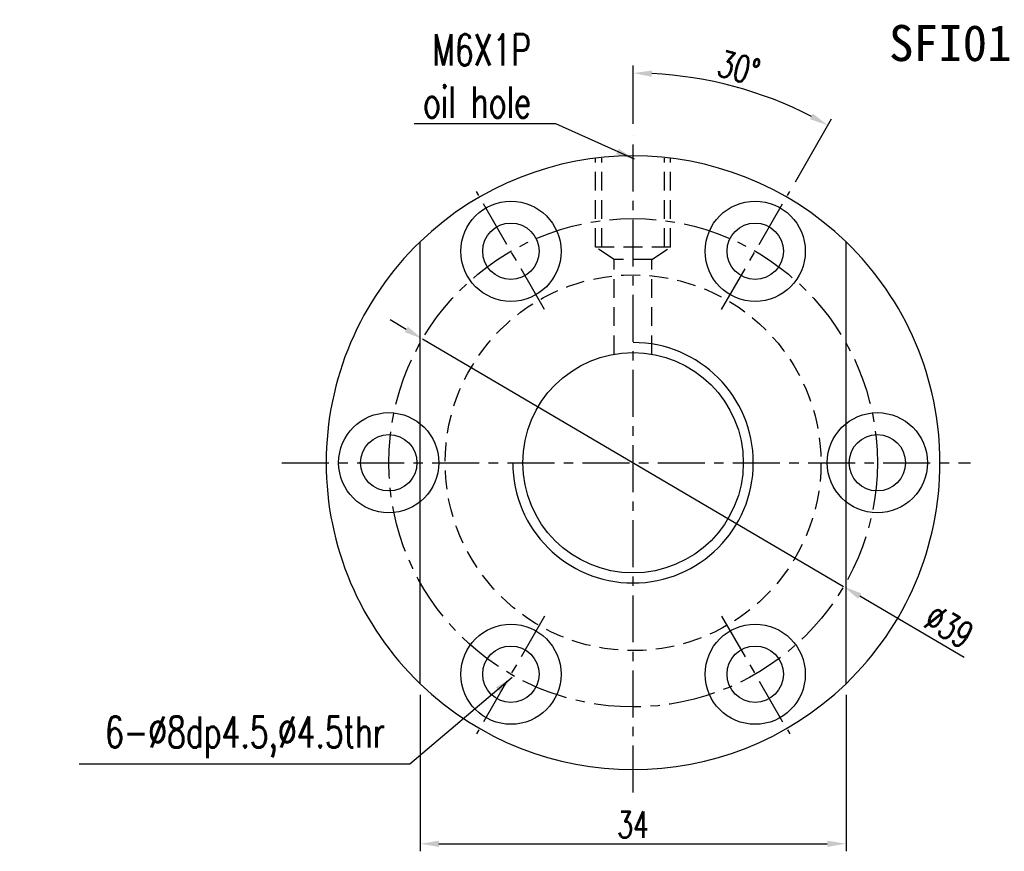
# Model space of a CAD drawing. Extents: x 35 to 593, y 42 to 122.
# Tile 1 of 47: x 35 to 114, y 56 to 122. Entities that reach past the tile are written whole.
import ezdxf
from ezdxf.enums import TextEntityAlignment as Align

# ---------------------------------------------------------------- set-up
doc = ezdxf.new("R2010")
doc.units = 0
doc.header["$LTSCALE"] = 3
doc.header["$MEASUREMENT"] = 0
doc.header["$PDMODE"] = 1
doc.linetypes.add('CENTER', pattern=[2, 1.25, -0.25, 0.25, -0.25])
doc.linetypes.add('DASHED', pattern=[0.75, 0.5, -0.25])
doc.layers.get('DEFPOINTS').update_dxf_attribs({"linetype": 'CONTINUOUS'})
for name, color, linetype in [('CHA', 7, 'CONTINUOUS'), ('CL', 1, 'CENTER'), ('DIM', 4, 'CONTINUOUS'), ('HID', 2, 'DASHED'), ('OUT', 3, 'CONTINUOUS')]:
    doc.layers.add(name, color=color, linetype=linetype)
doc.styles.add('DIM-7', font='SIMPLEX.shx', dxfattribs={"width": 0.7, "bigfont": 'chineset.shx'})
doc.styles.add('T', font='kaiu.ttf')
doc.dimstyles.new('CNS', dxfattribs={"dimtxt": 3.5, "dimasz": 2.5, "dimexe": 1, "dimexo": 1.5, "dimgap": 0.09, "dimtad": 0, "dimdsep": 46, "dimtxsty": 'DIM-7', "dimcen": 0.09, "dimclrd": 1, "dimclre": 1, "dimclrt": 4, "dimadec": 0, "dimazin": 0, "dimtfac": 1, "dimtix": 1, "dimtmove": 2, "dimatfit": 3, "dimfxl": 1, "dimtvp": 0.971429, "dimtolj": 1, "dimarcsym": 0})

# ---------------------------------------------------------------- blocks, each defined once
blk = doc.blocks.new('*D3')
at = {"layer": 'DEFPOINTS', "color": 0, "transparency": 16777216}
for p in [(67.345, 96.746), (100.96, 76.971)]:
    blk.add_point(p, dxfattribs=at)
at = {"layer": 'DIM', "color": 0, "lineweight": -2, "transparency": 16777216}
for p, q in [((66.052, 97.507), (64.759, 98.267)), ((67.345, 96.746), (100.96, 76.971)), ((110.584, 71.309), (102.252, 76.211))]:
    blk.add_line(p, q, dxfattribs=at)
at = {"layer": 'DIM', "color": 0, "transparency": 16777216}
for points in [[(66.179, 97.722), (65.925, 97.291), (67.345, 96.746)], [(102.379, 76.426), (102.126, 75.995), (100.96, 76.971)]]:
    blk.add_solid(points, dxfattribs=at)
at = {"layer": 'DIM', "color": 0, "transparency": 16777216, "insert": (109.378, 73.794), "char_height": 2.1, "attachment_point": 5, "rotation": 329.53258, "style": 'DIM-7'}
blk.add_mtext('\\A1;∅39', dxfattribs=at)
blk = doc.blocks.new('*D4')
at = {"layer": 'DEFPOINTS', "color": 0, "transparency": 16777216}
for p in [(94.792, 116.091), (84.152, 113.025), (96.657, 108.518), (91.219, 99.099), (84.152, 60.519)]:
    blk.add_point(p, dxfattribs=at)
at = {"layer": 'DIM', "color": 0, "lineweight": -2, "transparency": 16777216}
for p, q in [((84.152, 113.925), (84.152, 118.567)), ((97.107, 109.297), (100.006, 114.319))]:
    blk.add_line(p, q, dxfattribs=at)
blk.add_arc((84.152, 86.859), 31.109, 62.76296, 87.23704, dxfattribs=at)
at = {"layer": 'DIM', "color": 0, "transparency": 16777216}
for points in [[(85.646, 117.681), (85.658, 118.181), (84.152, 117.967)], [(98.509, 114.737), (98.27, 114.299), (99.706, 113.8)]]:
    blk.add_solid(points, dxfattribs=at)
at = {"layer": 'DIM', "color": 0, "transparency": 16777216, "insert": (92.6, 118.385), "char_height": 2.1, "attachment_point": 5, "rotation": 345, "style": 'DIM-7'}
blk.add_mtext('\\A1;30°', dxfattribs=at)
blk = doc.blocks.new('*D8')
at = {"layer": 'DEFPOINTS', "color": 0, "transparency": 16777216}
for p in [(67.152, 69.216), (101.152, 69.216), (101.152, 56.431)]:
    blk.add_point(p, dxfattribs=at)
at = {"layer": 'DIM', "color": 0, "lineweight": -2, "transparency": 16777216}
for p, q in [((67.152, 68.316), (67.152, 55.831)), ((101.152, 68.316), (101.152, 55.831)), ((68.652, 56.431), (99.652, 56.431))]:
    blk.add_line(p, q, dxfattribs=at)
at = {"layer": 'DIM', "color": 0, "transparency": 16777216}
for points in [[(68.652, 56.681), (68.652, 56.181), (67.152, 56.431)], [(99.652, 56.681), (99.652, 56.181), (101.152, 56.431)]]:
    blk.add_solid(points, dxfattribs=at)
at = {"layer": 'DIM', "color": 0, "transparency": 16777216, "insert": (84.152, 57.961), "char_height": 2.1, "attachment_point": 5, "style": 'DIM-7'}
blk.add_mtext('\\A1;34', dxfattribs=at)

msp = doc.modelspace()

# ---------------------------------------------------------------- linework, layer by layer
at = {"layer": 'CL', "color": 0}
for p, q in [((84.152, 60.519), (84.152, 113.025)), ((77.085, 99.099), (71.647, 108.518)), ((91.219, 99.099), (96.657, 108.518)), ((56.124, 86.859), (111.091, 86.859)), ((77.085, 74.619), (71.647, 65.2)), ((91.219, 74.619), (96.657, 65.2))]:
    msp.add_line(p, q, dxfattribs=at)
msp.add_circle((84.152, 86.859), 19.5, dxfattribs=at)
at = {"layer": 'DIM', "color": 0}
for centre, radius in [((64.652, 86.859), 4), ((103.652, 86.859), 4), ((64.652, 86.859), 2.25), ((103.652, 86.859), 2.25)]:
    msp.add_circle(centre, radius, dxfattribs=at)
for radius, start, end in [(24.5, 133.93784, 226.06216), (24.5, 313.93784, 46.06216), (9.6, 180, 90)]:
    msp.add_arc((84.152, 86.859), radius, start, end, dxfattribs=at)
at = {"layer": 'HID', "color": 0}
for p, q in [((81.152, 104.086), (81.152, 111.174)), ((81.652, 104.086), (81.652, 111.174)), ((86.652, 104.086), (86.652, 111.174)), ((87.152, 104.086), (87.152, 111.174)), ((87.152, 104.086), (81.152, 104.086)), ((82.652, 103.086), (81.152, 104.086)), ((85.652, 103.086), (87.152, 104.086)), ((82.652, 95.53), (82.652, 103.086)), ((85.652, 103.086), (82.652, 103.086)), ((85.652, 95.53), (85.652, 103.086))]:
    msp.add_line(p, q, dxfattribs=at)
msp.add_circle((84.152, 86.859), 15, dxfattribs=at)
at = {"layer": 'OUT', "color": 0}
for p, q in [((67.152, 69.216), (67.152, 104.501)), ((101.152, 69.216), (101.152, 104.501))]:
    msp.add_line(p, q, dxfattribs=at)
for centre, radius in [((74.402, 103.746), 4), ((93.902, 103.746), 4), ((74.402, 103.746), 2.25), ((93.902, 103.746), 2.25), ((84.152, 86.859), 8.8), ((74.402, 69.971), 4), ((93.902, 69.971), 4), ((74.402, 69.971), 2.25), ((93.902, 69.971), 2.25)]:
    msp.add_circle(centre, radius, dxfattribs=at)
for start, end in [(46.06216, 133.93784), (226.06216, 313.93784)]:
    msp.add_arc((84.152, 86.859), 24.5, start, end, dxfattribs=at)

# ---------------------------------------------------------------- texts
at = {"layer": 'CHA', "color": 0, "style": 'T'}
msp.add_text('SFI01604-4', height=2.88, dxfattribs=at).set_placement((114.378, 120.374), align=Align.MIDDLE)
at = {"layer": 'DIM', "color": 0, "char_height": 2.5, "attachment_point": 6, "style": 'DIM-7'}
for s, insert in [('M6X1P\\Poil hole', (76.008, 117.742)), ('\\A1;6-%%c8dp4.5,%%c4.5thr', (64.354, 64.942))]:
    msp.add_mtext(s, dxfattribs=dict(at, insert=insert))

# ---------------------------------------------------------------- dimensions: what is measured, and where the dimension line sits
at = {"layer": 'DIM', "color": 0}
dim = msp.add_angular_dim_2l(base=(94.792, 116.091), line1=((84.152, 60.519), (84.152, 113.025)), line2=((91.219, 99.099), (96.657, 108.518)), dimstyle='CNS', override={"dimscale": 0.6, "dimgap": 0.8, "dimtad": 1, "dimclrd": 0, "dimclre": 0, "dimclrt": 0, "dimtp": -0.03, "dimtm": 0.035, "dimtfac": 0.6, "dimtmove": 0}, dxfattribs=at)
dim.commit()
dim.dimension.update_dxf_attribs({"geometry": '*D4', "text_midpoint": (92.6, 118.385)})
dim = msp.add_diameter_dim_2p(p1=(67.345, 96.746), p2=(100.96, 76.971), dimstyle='CNS', override={"dimscale": 0.6, "dimgap": 0.8, "dimtad": 1, "dimclrd": 0, "dimclre": 0, "dimclrt": 0, "dimtp": -0.03, "dimtm": 0.035, "dimtfac": 0.6, "dimtmove": 0}, dxfattribs=at)
dim.commit()
dim.dimension.update_dxf_attribs({"geometry": '*D3', "text_midpoint": (108.602, 72.475), "dimtype": 163})
dim = msp.add_linear_dim(base=(101.152, 56.431), p1=(67.152, 69.216), p2=(101.152, 69.216), dimstyle='CNS', override={"dimscale": 0.6, "dimgap": 0.8, "dimtad": 1, "dimclrd": 0, "dimclre": 0, "dimclrt": 0, "dimtp": -0.03, "dimtm": 0.035, "dimtfac": 0.6, "dimtmove": 0}, dxfattribs=at)
dim.commit()
dim.dimension.update_dxf_attribs({"geometry": '*D8', "text_midpoint": (84.152, 57.961)})

# ---------------------------------------------------------------- leaders
at = {"layer": 'DIM', "color": 0, "annotation_type": 0, "has_hookline": 1, "hookline_direction": 1}
for points, text_width in [([(84.262, 111.097), (77.988, 113.928), (76.488, 113.928)], 9.333), ([(74.512, 69.71), (66.334, 62.795), (64.834, 62.795)], 24.417)]:
    msp.add_leader(points, dimstyle='CNS', override={"dimscale": 0.6, "dimgap": 0.8, "dimtad": 1, "dimclrd": 0, "dimclre": 0, "dimclrt": 0, "dimtp": -0.03, "dimtm": 0.035, "dimtfac": 0.6, "dimtmove": 0}, dxfattribs=dict(at, text_width=text_width))

doc.saveas('drawing.dxf')
